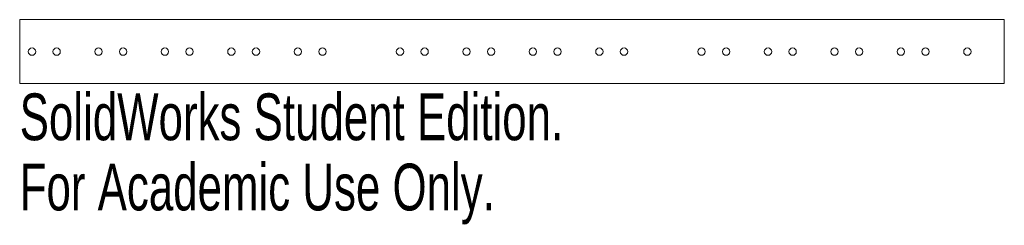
# Model space of a CAD drawing. Header units: inches. Extents: x -2 to 2, y -0.71 to 0.13.
import ezdxf

# ---------------------------------------------------------------- set-up
doc = ezdxf.new("R2010")
doc.units = ezdxf.units.IN
doc.header["$MEASUREMENT"] = 0
doc.styles.add('SLDTEXTSTYLE0', font='TXT', dxfattribs={"width": 0.7})

msp = doc.modelspace()

# ---------------------------------------------------------------- linework, layer by layer
at = {"color": 7, "linetype": 'Continuous', "lineweight": 15}
for p, q in [((2, 0.13), (-2, 0.13)), ((-2, 0.13), (-2, -0.13)), ((2, -0.13), (2, 0.13)), ((-2, -0.13), (2, -0.13))]:
    msp.add_line(p, q, dxfattribs=at)
for centre in [(-1.95, 0), (-1.85, 0), (-1.68, 0), (-1.58, 0), (-1.41, 0), (-1.31, 0), (-1.14, 0), (-1.04, 0), (-0.87, 0), (-0.77, 0), (-0.455, 0), (-0.355, 0), (-0.185, 0), (-0.085, 0), (0.085, 0), (0.185, 0), (0.355, 0), (0.455, 0), (0.77, 0), (0.87, 0), (1.04, 0), (1.14, 0), (1.31, 0), (1.41, 0), (1.58, 0), (1.68, 0), (1.85, 0)]:
    msp.add_circle(centre, 0.015, dxfattribs=at)

# ---------------------------------------------------------------- texts
at = {"color": 7, "linetype": 'Continuous', "char_height": 0.1903, "attachment_point": 1, "style": 'SLDTEXTSTYLE0'}
for s, insert in [('SolidWorks Student Edition.', (-2, -0.1701)), ('For Academic Use Only.', (-2, -0.4556))]:
    msp.add_mtext(s, dxfattribs=dict(at, insert=insert))

doc.saveas('drawing.dxf')
